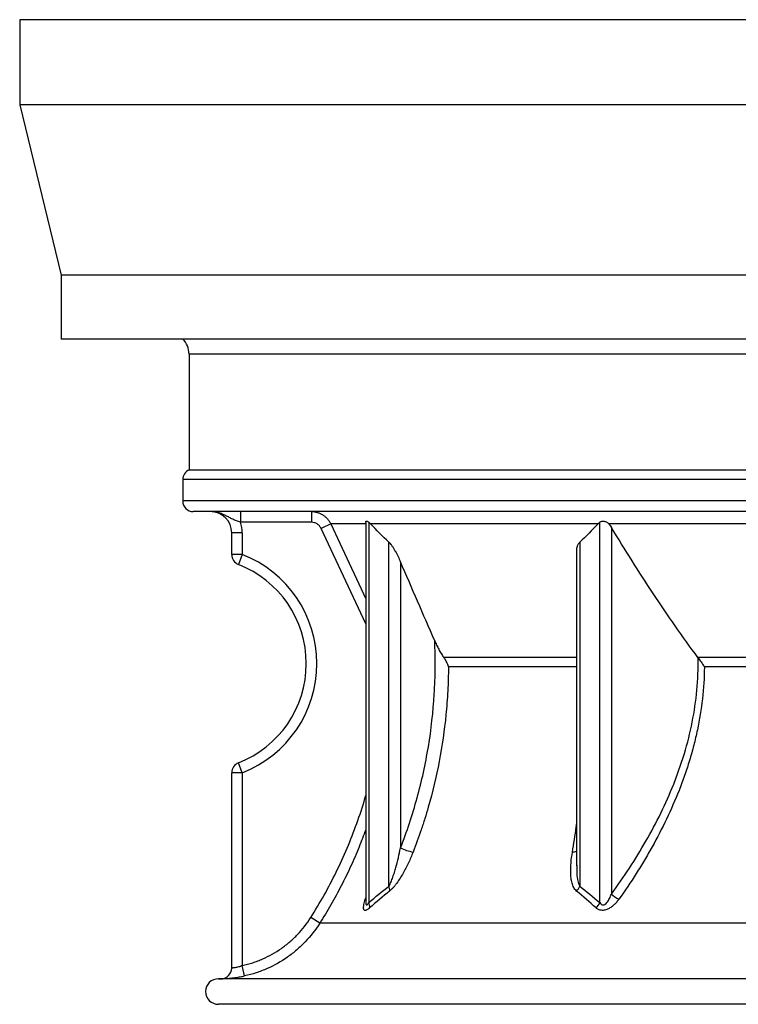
# Model space of a CAD drawing. Header units: millimetres. Extents: x 2367 to 3805, y 1036 to 5463.
# Tile 1 of 6: x 2367 to 3042, y 1036 to 1961. Entities that reach past the tile are written whole.
import ezdxf

# ---------------------------------------------------------------- set-up
doc = ezdxf.new("R2010")
doc.units = ezdxf.units.MM
doc.header["$LTSCALE"] = 2

msp = doc.modelspace()

# ---------------------------------------------------------------- linework, layer by layer
at = {"color": 7, "linetype": 'Continuous', "lineweight": 25}
for p, q in [((2367.31, 1960.94), (2367.31, 1880.94)), ((3805.31, 1960.94), (2367.31, 1960.94)), ((2367.31, 1880.94), (2406.31, 1720.94)), ((3805.31, 1880.94), (2367.31, 1880.94)), ((2406.31, 1720.94), (2406.31, 1660.94)), ((3766.31, 1720.94), (2406.31, 1720.94)), ((3766.31, 1660.94), (2406.31, 1660.94)), ((2526.31, 1646.88), (2526.31, 1538.04)), ((2526.31, 1538.04), (3646.31, 1538.04)), ((2520.31, 1528.88), (2520.31, 1508.88)), ((3061.74, 1498.88), (2530.31, 1498.88)), ((2574.59, 1498.88), (2574.59, 1488.88)), ((2641.15, 1498.88), (2641.15, 1488.88)), ((2641.15, 1488.88), (2574.59, 1488.88)), ((2659.27, 1487.33), (2650.22, 1483.1)), ((2692.23, 1487.33), (2659.27, 1487.33)), ((2692.12, 1488.57), (2692.12, 1132.19)), ((2695.05, 1488.86), (2695.05, 1131.66)), ((2910.29, 1487.33), (2696.64, 1487.33)), ((2911.88, 1131.66), (2911.88, 1488.86)), ((3056.93, 1487.33), (2920.4, 1487.33)), ((2922.78, 1484.06), (2922.78, 1139.66)), ((2576.31, 1478.88), (2566.31, 1478.88)), ((2566.31, 1458.54), (2566.31, 1478.88)), ((2576.31, 1478.88), (2576.31, 1458.54)), ((2713.89, 1147.13), (2713.89, 1470.18)), ((2893.04, 1470.18), (2893.04, 1147.13)), ((2576.31, 1458.54), (2566.31, 1458.54)), ((2576.31, 1458.54), (2572.67, 1449.23)), ((2890.11, 1459.58), (2890.11, 1166.66)), ((2724.79, 1451.7), (2724.79, 1182.98)), ((3057.03, 1361.78), (3004.06, 1361.78)), ((2576.31, 1253.61), (2572.67, 1262.92)), ((2566.31, 1070.11), (2566.31, 1253.61)), ((2576.31, 1253.61), (2566.31, 1253.61)), ((2576.31, 1253.61), (2576.31, 1072.48)), ((2890.21, 1166.66), (2890.21, 1166.2)), ((2890.22, 1166.2), (2890.22, 1166.66)), ((2648.97, 1112.17), (2640.53, 1117.52)), ((3056.88, 1112.17), (2648.97, 1112.17)), ((2578.47, 1062.72), (2576.31, 1072.48)), ((3618.81, 1060.08), (2553.81, 1060.08)), ((3618.81, 1036.08), (2553.81, 1036.08))]:
    msp.add_line(p, q, dxfattribs=at)
at = {"color": 8, "linetype": 'Continuous', "lineweight": 25}
for p, q in [((3646.31, 1646.88), (2526.31, 1646.88)), ((3652.31, 1528.88), (2520.31, 1528.88)), ((3652.31, 1508.88), (2520.31, 1508.88)), ((2692.12, 1393.37), (2650.22, 1483.1)), ((2890.11, 1361.78), (2765.33, 1361.78)), ((2890.11, 1353.21), (2769.83, 1353.21)), ((3057.1, 1353.21), (3009.8, 1353.21)), ((2691.77, 1134.81), (2692.12, 1135.98)), ((2691.77, 1134.81), (2692.12, 1135.1))]:
    msp.add_line(p, q, dxfattribs=at)
at = {"color": 8, "linetype": 'Continuous', "lineweight": 25, "flags": 128}
msp.add_lwpolyline([(2659.27, 1487.33), (2667.73, 1469.21), (2692.12, 1416.97)], dxfattribs=at)
at = {"color": 7, "linetype": 'Continuous', "lineweight": 25}
for centre, radius, start, end in [((2506.31, 1646.88), 20, 0, 44.68537), ((2530.31, 1528.88), 10, 113.57818, 180), ((2530.31, 1508.88), 10, 180, 270), ((2546.31, 1478.88), 20, 0, 90), ((2546.31, 1478.88), 30, 0, 19.47122), ((2576.31, 1458.54), 10, 180, 248.67631), ((2536.31, 1356.08), 110, 291.32369, 68.67631), ((2536.31, 1356.08), 100, 291.32369, 68.67631), ((2576.31, 1253.61), 10, 111.32369, 180), ((2744.99, 1224.59), 46.25, 244.09893, 259.56457), ((2704.84, 1143.3), 9.83, 355.03739, 22.95842), ((2878.63, 1152.93), 15.54, 317.57139, 338.09153), ((2948.09, 1168.89), 38.67, 229.10947, 241.81846), ((2686.74, 1127.77), 9.18, 352.84196, 25.06704), ((2897.39, 1137.98), 15.81, 314.10764, 336.43663), ((2556.31, 1070.11), 10, 271.40232, 0), ((2553.81, 1048.08), 12, 90, 270), ((2553.81, 1172.08), 112, 270, 271.4033)]:
    msp.add_arc(centre, radius, start, end, dxfattribs=at)
at = {"color": 8, "linetype": 'Continuous', "lineweight": 25}
msp.add_arc((2886.18, 1189.1), 9.99, 270.21007, 293.20231, dxfattribs=at)
at = {"color": 7, "linetype": 'Continuous', "lineweight": 25}
for points, knots in [([(2574.59, 1488.88), (2573.3, 1489.24), (2572.06, 1489.66), (2570.24, 1490.36), (2569.64, 1490.61), (2568.48, 1491.13), (2567.9, 1491.4), (2566.21, 1492.22), (2565.11, 1492.8), (2562.91, 1493.96), (2561.82, 1494.54), (2559.6, 1495.64), (2558.48, 1496.16), (2556.17, 1497.08), (2554.98, 1497.5), (2552.56, 1498.17), (2551.33, 1498.43), (2549.45, 1498.7), (2548.83, 1498.76), (2547.88, 1498.83), (2547.57, 1498.85), (2546.94, 1498.87), (2546.62, 1498.88), (2546.31, 1498.88)], [0, 0, 0, 0, 0.125, 0.125, 0.1875, 0.1875, 0.25, 0.25, 0.375, 0.375, 0.5, 0.5, 0.625, 0.625, 0.75, 0.75, 0.875, 0.875, 0.9375, 0.9375, 0.96875, 0.96875, 1, 1, 1, 1]), ([(2641.15, 1498.88), (2643.05, 1498.88), (2644.91, 1498.61), (2647.64, 1497.82), (2648.54, 1497.48), (2650.26, 1496.7), (2651.08, 1496.26), (2652.28, 1495.5), (2652.67, 1495.23), (2653.43, 1494.67), (2653.8, 1494.37), (2654.88, 1493.44), (2655.55, 1492.78), (2656.79, 1491.37), (2657.36, 1490.62), (2658.4, 1489.03), (2658.87, 1488.19), (2659.27, 1487.33)], [0, 0, 0, 0, 0.25, 0.25, 0.375, 0.375, 0.5, 0.5, 0.5625, 0.5625, 0.625, 0.625, 0.75, 0.75, 0.875, 0.875, 1, 1, 1, 1]), ([(2692.14, 1488.57), (2692.14, 1488.65), (2692.09, 1489.23), (2692.32, 1489.8), (2693.01, 1490.05), (2694, 1489.69), (2694.72, 1489.13), (2695.05, 1488.86)], [0, 0, 0, 0, 0.0418, 0.314854, 0.568729, 0.798205, 1, 1, 1, 1]), ([(2911.88, 1488.86), (2912.14, 1489.09), (2912.42, 1489.28), (2913.04, 1489.6), (2913.38, 1489.73), (2914.1, 1489.9), (2914.47, 1489.95), (2915.26, 1489.96), (2915.66, 1489.92), (2916.47, 1489.78), (2916.88, 1489.66), (2917.67, 1489.36), (2918.05, 1489.18), (2919.16, 1488.52), (2919.83, 1487.97), (2920.4, 1487.33)], [0, 0, 0, 0, 0.125, 0.125, 0.25, 0.25, 0.375, 0.375, 0.5, 0.5, 0.625, 0.625, 0.75, 0.75, 1, 1, 1, 1]), ([(2650.22, 1483.1), (2649.82, 1483.97), (2649.29, 1484.77), (2648.36, 1485.83), (2648.02, 1486.16), (2647.3, 1486.78), (2646.92, 1487.06), (2646.12, 1487.57), (2645.71, 1487.79), (2644.85, 1488.18), (2644.4, 1488.35), (2643.03, 1488.74), (2642.1, 1488.88), (2641.15, 1488.88)], [0, 0, 0, 0, 0.25, 0.25, 0.375, 0.375, 0.5, 0.5, 0.625, 0.625, 0.75, 0.75, 1, 1, 1, 1]), ([(3004.06, 1361.78), (2996.77, 1371.58), (2989.65, 1381.5), (2975.69, 1401.55), (2968.84, 1411.68), (2948.61, 1442.32), (2935.54, 1463.08), (2922.78, 1484.06)], [0, 0, 0, 0, 0.25, 0.25, 0.5, 0.5, 1, 1, 1, 1]), ([(2713.89, 1470.18), (2714.45, 1469.66), (2714.99, 1469.05), (2716.05, 1467.71), (2716.58, 1466.99), (2717.59, 1465.5), (2718.07, 1464.74), (2719.02, 1463.18), (2719.48, 1462.38), (2720.84, 1459.96), (2721.69, 1458.33), (2723.3, 1455.03), (2724.06, 1453.37), (2724.79, 1451.7)], [0, 0, 0, 0, 0.125, 0.125, 0.25, 0.25, 0.375, 0.375, 0.5, 0.5, 0.75, 0.75, 1, 1, 1, 1]), ([(2890.23, 1459.58), (2890.22, 1460.82), (2890.21, 1463.58), (2890.95, 1467.36), (2892.41, 1469.33), (2893.04, 1470.18)], [0, 0, 0, 0, 0.316863, 0.707623, 1, 1, 1, 1]), ([(2724.79, 1182.98), (2730.83, 1198.4), (2736.02, 1214.03), (2744.73, 1245.71), (2748.26, 1261.76), (2753.65, 1294.29), (2755.51, 1310.77), (2756.76, 1331.64), (2756.96, 1335.82), (2757.24, 1344.18), (2757.33, 1348.36), (2757.42, 1360.9), (2757.26, 1369.26), (2756.88, 1377.62)], [0, 0, 0, 0, 0.25, 0.25, 0.5, 0.5, 0.75, 0.75, 0.8125, 0.8125, 0.875, 0.875, 1, 1, 1, 1]), ([(2756.88, 1377.62), (2757.48, 1376.26), (2758.09, 1374.89), (2759.37, 1372.19), (2760.03, 1370.84), (2761.41, 1368.18), (2762.14, 1366.85), (2763.67, 1364.25), (2764.47, 1362.98), (2765.33, 1361.78)], [0, 0, 0, 0, 0.25, 0.25, 0.5, 0.5, 0.75, 0.75, 1, 1, 1, 1]), ([(2765.33, 1361.78), (2766.28, 1360.46), (2767.1, 1359.12), (2768.54, 1356.41), (2769.15, 1355.04), (2769.65, 1353.65)], [0, 0, 0, 0, 0.5, 0.5, 1, 1, 1, 1]), ([(2922.78, 1139.66), (2928.66, 1147.65), (2934.31, 1155.78), (2945.14, 1172.33), (2950.31, 1180.75), (2960.14, 1197.92), (2964.79, 1206.66), (2973.49, 1224.52), (2977.55, 1233.63), (2983.12, 1247.61), (2984.89, 1252.33), (2987.4, 1259.49), (2988.21, 1261.89), (2989.79, 1266.72), (2990.56, 1269.15), (2994.23, 1281.34), (2996.71, 1291.16), (3002.63, 1320.91), (3004.55, 1341.09), (3004.13, 1361.68)], [0, 0, 0, 0, 0.125, 0.125, 0.25, 0.25, 0.375, 0.375, 0.5, 0.5, 0.5625, 0.5625, 0.59375, 0.59375, 0.625, 0.625, 0.75, 0.75, 1, 1, 1, 1]), ([(3004.13, 1361.68), (3005.09, 1360.38), (3006.04, 1359.06), (3007.93, 1356.39), (3008.87, 1355.03), (3009.78, 1353.65)], [0, 0, 0, 0, 0.5, 0.5, 1, 1, 1, 1]), ([(2769.81, 1352.88), (2769.76, 1345.4), (2769.54, 1337.93), (2768.76, 1322.99), (2768.2, 1315.56), (2766.02, 1293.37), (2763.9, 1278.73), (2758.36, 1249.72), (2754.93, 1235.37), (2749.82, 1217.6), (2748.76, 1214.06), (2746.55, 1206.99), (2745.4, 1203.46), (2741.84, 1192.94), (2739.3, 1185.99), (2736.61, 1179.1)], [0, 0, 0, 0, 0.125, 0.125, 0.25, 0.25, 0.5, 0.5, 0.75, 0.75, 0.8125, 0.8125, 0.875, 0.875, 1, 1, 1, 1]), ([(2769.65, 1353.65), (2769.66, 1353.56), (2769.67, 1353.47), (2769.68, 1353.38), (2769.68, 1353.32), (2769.69, 1353.26), (2769.7, 1353.2), (2769.71, 1353.16), (2769.71, 1353.12), (2769.72, 1353.08), (2769.73, 1353.05), (2769.73, 1353.03), (2769.74, 1353), (2769.75, 1352.97), (2769.76, 1352.94), (2769.77, 1352.92), (2769.77, 1352.91), (2769.77, 1352.9), (2769.78, 1352.89), (2769.78, 1352.89), (2769.79, 1352.88), (2769.8, 1352.88), (2769.8, 1352.88), (2769.8, 1352.88), (2769.81, 1352.88)], [0, 0, 0, 0, 0.0001373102, 0.0001373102, 0.0001373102, 0.0002309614, 0.0002309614, 0.0002309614, 0.0002952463, 0.0002952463, 0.0002952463, 0.0003398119, 0.0003398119, 0.0003398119, 0.0003862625, 0.0003862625, 0.0003862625, 0.0004050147, 0.0004050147, 0.0004050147, 0.0004241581, 0.0004241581, 0.0004241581, 0.0004330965, 0.0004330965, 0.0004330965, 0.0004330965]), ([(3010.07, 1352.88), (3009.85, 1332.82), (3007.56, 1313.15), (3002.47, 1288.99), (3001.34, 1284.18), (2998.86, 1274.59), (2997.52, 1269.82), (2994.62, 1260.32), (2993.08, 1255.61), (2989.81, 1246.26), (2988.08, 1241.63), (2982.66, 1227.86), (2978.73, 1218.87), (2970.31, 1201.22), (2965.82, 1192.56), (2958.7, 1179.79), (2956.27, 1175.57), (2951.27, 1167.2), (2948.72, 1163.05), (2940.89, 1150.74), (2935.46, 1142.7), (2929.83, 1134.81)], [0, 0, 0, 0, 0.25, 0.25, 0.3125, 0.3125, 0.375, 0.375, 0.4375, 0.4375, 0.5, 0.5, 0.625, 0.625, 0.75, 0.75, 0.8125, 0.8125, 0.875, 0.875, 1, 1, 1, 1]), ([(3009.78, 1353.65), (3009.8, 1353.56), (3009.81, 1353.47), (3009.83, 1353.38), (3009.84, 1353.32), (3009.86, 1353.26), (3009.88, 1353.2), (3009.89, 1353.16), (3009.9, 1353.12), (3009.91, 1353.08), (3009.92, 1353.05), (3009.94, 1353.03), (3009.95, 1353), (3009.96, 1352.97), (3009.98, 1352.95), (3010, 1352.92), (3010, 1352.91), (3010.01, 1352.9), (3010.02, 1352.9), (3010.03, 1352.89), (3010.04, 1352.88), (3010.06, 1352.88), (3010.06, 1352.88), (3010.07, 1352.88), (3010.07, 1352.88)], [0, 0, 0, 0, 0.0001368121, 0.0001368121, 0.0001368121, 0.0002301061, 0.0002301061, 0.0002301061, 0.0002941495, 0.0002941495, 0.0002941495, 0.0003385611, 0.0003385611, 0.0003385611, 0.0003848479, 0.0003848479, 0.0003848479, 0.0004035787, 0.0004035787, 0.0004035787, 0.0004226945, 0.0004226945, 0.0004226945, 0.0004321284, 0.0004321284, 0.0004321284, 0.0004321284]), ([(2713.89, 1147.13), (2714.27, 1147.73), (2714.62, 1148.38), (2715.28, 1149.72), (2715.6, 1150.41), (2716.21, 1151.83), (2716.51, 1152.56), (2717.07, 1154.02), (2717.35, 1154.75), (2718.14, 1156.97), (2718.64, 1158.47), (2719.58, 1161.49), (2720.03, 1163.01), (2721.31, 1167.58), (2722.09, 1170.65), (2723.52, 1176.8), (2724.18, 1179.89), (2724.79, 1182.98)], [0, 0, 0, 0, 0.0625, 0.0625, 0.125, 0.125, 0.1875, 0.1875, 0.25, 0.25, 0.375, 0.375, 0.5, 0.5, 0.75, 0.75, 1, 1, 1, 1]), ([(2736.61, 1179.1), (2735.28, 1175.71), (2733.85, 1172.35), (2730.76, 1165.73), (2729.09, 1162.46), (2726.37, 1157.66), (2725.42, 1156.06), (2723.45, 1152.96), (2722.43, 1151.46), (2720.85, 1149.27), (2720.31, 1148.56), (2719.2, 1147.17), (2718.64, 1146.49), (2717.51, 1145.2), (2716.94, 1144.59), (2715.79, 1143.45), (2715.21, 1142.92), (2714.63, 1142.45)], [0, 0, 0, 0, 0.25, 0.25, 0.5, 0.5, 0.625, 0.625, 0.75, 0.75, 0.8125, 0.8125, 0.875, 0.875, 0.9375, 0.9375, 1, 1, 1, 1]), ([(2890.1, 1142.45), (2889.53, 1142.92), (2889.03, 1143.45), (2888.15, 1144.6), (2887.76, 1145.21), (2887.08, 1146.5), (2886.78, 1147.17), (2886.25, 1148.56), (2886.03, 1149.28), (2885.43, 1151.47), (2885.15, 1152.98), (2884.76, 1156.08), (2884.64, 1157.67), (2884.49, 1162.48), (2884.63, 1165.74), (2885.21, 1172.36), (2885.65, 1175.71), (2886.21, 1179.1)], [0, 0, 0, 0, 0.0625, 0.0625, 0.125, 0.125, 0.1875, 0.1875, 0.25, 0.25, 0.375, 0.375, 0.5, 0.5, 0.75, 0.75, 1, 1, 1, 1]), ([(2911.88, 1131.66), (2912.22, 1131.07), (2912.62, 1130.54), (2913.39, 1129.89), (2913.67, 1129.71), (2914.3, 1129.46), (2914.64, 1129.39), (2915.35, 1129.4), (2915.7, 1129.48), (2916.38, 1129.75), (2916.71, 1129.94), (2917.63, 1130.59), (2918.15, 1131.13), (2919.11, 1132.3), (2919.54, 1132.92), (2920.32, 1134.2), (2920.68, 1134.86), (2921.68, 1136.87), (2922.26, 1138.26), (2922.78, 1139.66)], [0, 0, 0, 0, 0.125, 0.125, 0.1875, 0.1875, 0.25, 0.25, 0.3125, 0.3125, 0.375, 0.375, 0.5, 0.5, 0.625, 0.625, 0.75, 0.75, 1, 1, 1, 1]), ([(2695.85, 1126.63), (2695.14, 1126.01), (2694.45, 1125.49), (2693.49, 1124.89), (2693.17, 1124.73), (2692.59, 1124.48), (2692.31, 1124.39), (2691.81, 1124.3), (2691.58, 1124.3), (2691.16, 1124.39), (2690.98, 1124.47), (2690.68, 1124.71), (2690.55, 1124.87), (2690.35, 1125.26), (2690.27, 1125.49), (2690.11, 1126.25), (2690.09, 1126.86), (2690.18, 1128.23), (2690.29, 1128.97), (2690.74, 1131.3), (2691.21, 1133), (2691.77, 1134.81)], [0, 0, 0, 0, 0.125, 0.125, 0.1875, 0.1875, 0.25, 0.25, 0.3125, 0.3125, 0.375, 0.375, 0.4375, 0.4375, 0.5, 0.5, 0.625, 0.625, 0.75, 0.75, 1, 1, 1, 1]), ([(2692.12, 1132.14), (2692.12, 1132.13), (2692.13, 1132.08), (2692.13, 1132.12), (2692.13, 1132.14)], [0, 0, 0, 0, 0.2170891, 1, 1, 1, 1]), ([(2929.83, 1134.81), (2929.18, 1133.91), (2928.5, 1133.02), (2927.04, 1131.31), (2926.26, 1130.48), (2924.63, 1128.92), (2923.77, 1128.18), (2922.38, 1127.17), (2921.9, 1126.85), (2920.92, 1126.25), (2920.43, 1125.97), (2919.41, 1125.47), (2918.89, 1125.25), (2917.82, 1124.86), (2917.28, 1124.7), (2916.2, 1124.46), (2915.67, 1124.38), (2914.6, 1124.3), (2914.06, 1124.31), (2913.04, 1124.4), (2912.55, 1124.48), (2911.6, 1124.74), (2911.14, 1124.9), (2909.84, 1125.5), (2909.07, 1126.01), (2908.39, 1126.63)], [0, 0, 0, 0, 0.125, 0.125, 0.25, 0.25, 0.375, 0.375, 0.4375, 0.4375, 0.5, 0.5, 0.5625, 0.5625, 0.625, 0.625, 0.6875, 0.6875, 0.75, 0.75, 0.8125, 0.8125, 0.875, 0.875, 1, 1, 1, 1]), ([(2576.31, 1072.48), (2579.61, 1073.21), (2582.87, 1074.1), (2587.69, 1075.68), (2589.28, 1076.25), (2592.42, 1077.45), (2593.97, 1078.09), (2601.63, 1081.47), (2607.44, 1084.74), (2614.31, 1089.56), (2615.66, 1090.56), (2618.33, 1092.64), (2619.63, 1093.71), (2623.46, 1096.99), (2625.88, 1099.3), (2632.79, 1106.54), (2636.91, 1111.8), (2640.53, 1117.52)], [0, 0, 0, 0, 0.125, 0.125, 0.1875, 0.1875, 0.25, 0.25, 0.5, 0.5, 0.5625, 0.5625, 0.625, 0.625, 0.75, 0.75, 1, 1, 1, 1]), ([(2648.97, 1112.17), (2645, 1105.89), (2640.47, 1100.12), (2632.89, 1092.17), (2630.23, 1089.63), (2626.03, 1086.02), (2624.59, 1084.85), (2621.67, 1082.57), (2620.18, 1081.47), (2612.64, 1076.18), (2606.26, 1072.59), (2597.86, 1068.88), (2596.16, 1068.18), (2592.71, 1066.85), (2590.96, 1066.23), (2585.67, 1064.5), (2582.09, 1063.52), (2578.47, 1062.72)], [0, 0, 0, 0, 0.25, 0.25, 0.375, 0.375, 0.4375, 0.4375, 0.5, 0.5, 0.75, 0.75, 0.8125, 0.8125, 0.875, 0.875, 1, 1, 1, 1]), ([(2576.31, 1072.48), (2575.69, 1072.21), (2575.08, 1071.96), (2574.15, 1071.63), (2573.85, 1071.52), (2573.23, 1071.32), (2572.93, 1071.23), (2572.03, 1070.97), (2571.45, 1070.83), (2570.35, 1070.59), (2569.82, 1070.49), (2568.87, 1070.34), (2568.44, 1070.28), (2567.88, 1070.22), (2567.7, 1070.2), (2567.38, 1070.18), (2567.23, 1070.16), (2566.84, 1070.13), (2566.64, 1070.12), (2566.38, 1070.11), (2566.31, 1070.11), (2566.31, 1070.11)], [0, 0, 0, 0, 0.125, 0.125, 0.1875, 0.1875, 0.25, 0.25, 0.375, 0.375, 0.5, 0.5, 0.625, 0.625, 0.6875, 0.6875, 0.75, 0.75, 0.875, 0.875, 1, 1, 1, 1]), ([(2556.55, 1060.11), (2556.55, 1060.11), (2556.71, 1060.11), (2557.18, 1060.12), (2557.37, 1060.13), (2557.83, 1060.14), (2558.09, 1060.15), (2558.68, 1060.18), (2559.01, 1060.19), (2559.74, 1060.22), (2560.13, 1060.24), (2561.4, 1060.32), (2562.35, 1060.38), (2564.43, 1060.55), (2565.57, 1060.66), (2567.95, 1060.92), (2569.19, 1061.07), (2571.12, 1061.35), (2571.78, 1061.46), (2573.1, 1061.67), (2573.77, 1061.79), (2575.77, 1062.15), (2577.11, 1062.42), (2578.47, 1062.72)], [0, 0, 0, 0, 0.125, 0.125, 0.1875, 0.1875, 0.25, 0.25, 0.3125, 0.3125, 0.375, 0.375, 0.5, 0.5, 0.625, 0.625, 0.75, 0.75, 0.8125, 0.8125, 0.875, 0.875, 1, 1, 1, 1])]:
    msp.add_open_spline(points, degree=3, knots=knots, dxfattribs=at)
for points in [[(2696.64, 1487.33), (2696.13, 1487.88), (2695.59, 1488.38), (2695.05, 1488.86)], [(2713.89, 1470.18), (2707.99, 1475.58), (2702.25, 1481.32), (2696.64, 1487.33)], [(2910.29, 1487.33), (2904.68, 1481.32), (2898.94, 1475.58), (2893.04, 1470.18)], [(2911.88, 1488.86), (2911.34, 1488.38), (2910.81, 1487.88), (2910.29, 1487.33)], [(2920.4, 1487.33), (2921.31, 1486.31), (2922.08, 1485.21), (2922.78, 1484.06)], [(2756.88, 1377.62), (2746.18, 1402.31), (2735.48, 1427.01), (2724.79, 1451.7)], [(3004.13, 1361.68), (3004.11, 1361.72), (3004.08, 1361.75), (3004.06, 1361.78)], [(2695.05, 1131.66), (2701.28, 1136.95), (2707.54, 1142.14), (2713.89, 1147.13)], [(2893.04, 1147.13), (2899.39, 1142.14), (2905.65, 1136.95), (2911.88, 1131.66)], [(2714.63, 1142.45), (2708.31, 1137.33), (2702.05, 1132.03), (2695.85, 1126.63)], [(2908.39, 1126.63), (2902.35, 1132.03), (2896.27, 1137.33), (2890.1, 1142.45)], [(2556.55, 1060.11), (2556.55, 1060.11), (2556.55, 1060.11), (2556.55, 1060.11)]]:
    msp.add_open_spline(points, degree=3, dxfattribs=at)
at = {"color": 8, "linetype": 'Continuous', "lineweight": 25}
for points, knots in [([(2640.53, 1117.52), (2644.8, 1124.49), (2653.33, 1138.43), (2664.68, 1160.27), (2674.96, 1182.75), (2683.85, 1205.87), (2689.55, 1222.37), (2691.89, 1231.23), (2692.12, 1232.13)], [0, 0, 0, 0, 0.1943268, 0.3886536, 0.5853779, 0.7821022, 0.9778307, 1, 1, 1, 1]), ([(2886.21, 1179.1), (2887.49, 1186.92), (2888.89, 1195.51), (2890.01, 1204.37), (2890.11, 1205.17)], [0, 0, 0, 0, 0.9090584, 1, 1, 1, 1]), ([(2692.12, 1199.95), (2690.12, 1194.59), (2685.78, 1182.95), (2678.09, 1165.4), (2669.25, 1147.27), (2659.62, 1129.45), (2652.52, 1117.93), (2648.97, 1112.17)], [0, 0, 0, 0, 0.175201, 0.380389, 0.585977, 0.792784, 1, 1, 1, 1]), ([(2890.21, 1166.2), (2890.19, 1164.53), (2890.14, 1160.14), (2890.76, 1154.14), (2891.8, 1149.39), (2892.82, 1147.54), (2893.04, 1147.13)], [0, 0, 0, 0, 0.250472, 0.656563, 0.924073, 1, 1, 1, 1]), ([(2692.15, 1132.14), (2692.16, 1131.53), (2692.16, 1130.58), (2692.44, 1129.71), (2692.78, 1129.36), (2693.21, 1129.41), (2693.87, 1129.89), (2694.5, 1130.74), (2694.94, 1131.46), (2695.05, 1131.66)], [0, 0, 0, 0, 0.242384, 0.371559, 0.490966, 0.597529, 0.697733, 0.919368, 1, 1, 1, 1])]:
    msp.add_open_spline(points, degree=3, knots=knots, dxfattribs=at)

doc.saveas('drawing.dxf')
